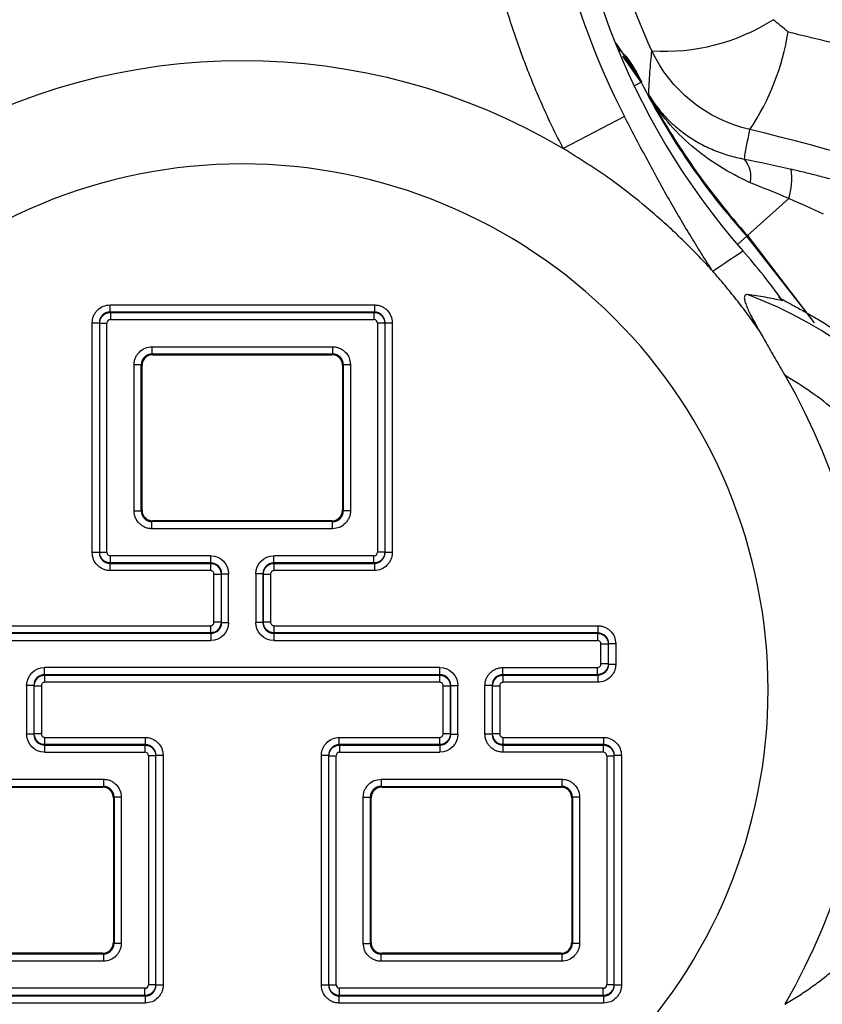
# Model space of a CAD drawing. Header units: millimetres. Extents: x 0 to 864, y 0 to 559.
# Tile 7 of 55: x 149 to 160, y 146 to 160. Entities that reach past the tile are written whole.
import ezdxf

# ---------------------------------------------------------------- set-up
doc = ezdxf.new("R2010")
doc.units = ezdxf.units.MM
doc.layers.add('DIMENSIONS', color=140, linetype='Continuous', lineweight=25)
doc.styles.add('SLDTEXTSTYLE0', font='TXT', dxfattribs={"width": 0.75})
doc.dimstyles.new('SLDDIMSTYLE0', dxfattribs={"dimtxt": 6, "dimasz": 6, "dimexe": 0, "dimexo": 0.0625, "dimgap": 1.5, "dimtad": 0, "dimtih": 1, "dimtoh": 1, "dimdec": 1, "dimrnd": 1e-09, "dimzin": 4, "dimdsep": 46, "dimtxsty": 'SLDTEXTSTYLE0', "dimsah": 1, "dimcen": 0.09, "dimadec": 0, "dimazin": 1, "dimtfac": 1, "dimtdec": 1, "dimtofl": 0, "dimtmove": 0, "dimatfit": 3, "dimfxl": 0, "dimfrac": 2, "dimtolj": 1, "dimtzin": 12, "dimarcsym": 0})

# ---------------------------------------------------------------- blocks, each defined once
blk = doc.blocks.new('_D_3')
at = {"layer": 'DIMENSIONS'}
for p, q in [((100.64, 172.453), (100.64, 111.398)), ((202.64, 172.453), (202.64, 111.398)), ((143.882, 115.456), (142.053, 115.456)), ((142.053, 115.456), (142.053, 105.931)), ((159.398, 115.456), (161.226, 115.456)), ((161.226, 115.456), (161.226, 105.931)), ((100.64, 114.573), (139.009, 114.573)), ((202.64, 114.573), (164.271, 114.573)), ((142.053, 105.931), (143.882, 105.931)), ((161.226, 105.931), (159.398, 105.931))]:
    blk.add_line(p, q, dxfattribs=at)
for points in [[(100.64, 114.573), (106.64, 113.65), (106.64, 115.496)], [(202.64, 114.573), (196.64, 115.496), (196.64, 113.65)]]:
    blk.add_solid(points, dxfattribs=at)
at = {"layer": 'DIMENSIONS', "char_height": 6, "attachment_point": 1, "style": 'SLDTEXTSTYLE0'}
for s, insert in [('102.0', (141.665, 124.409)), ('4.02', (143.882, 113.666))]:
    blk.add_mtext(s, dxfattribs=dict(at, insert=insert))

msp = doc.modelspace()

# ---------------------------------------------------------------- linework, layer by layer
for p, q in [((156.857, 159.255), (157.214, 158.715)), ((157.209, 158.708), (156.953, 159.072)), ((157.111, 158.658), (157.209, 158.708)), ((157.209, 158.708), (157.214, 158.715)), ((156.979, 158.228), (156.121, 157.784)), ((158.696, 156.568), (159.27, 157.084)), ((158.685, 156.558), (158.555, 156.441)), ((158.685, 156.558), (158.696, 156.568)), ((159.491, 155.527), (158.685, 156.558)), ((158.696, 156.568), (159.627, 155.346)), ((149.795, 155.498), (149.795, 155.598)), ((149.795, 155.598), (153.485, 155.598)), ((153.485, 155.598), (153.485, 155.498)), ((149.795, 155.498), (149.8, 155.492)), ((153.485, 155.498), (149.795, 155.498)), ((149.8, 155.492), (153.479, 155.492)), ((149.8, 155.492), (149.8, 155.392)), ((149.8, 155.392), (153.479, 155.392)), ((153.485, 155.498), (153.479, 155.492)), ((153.479, 155.492), (153.479, 155.392)), ((149.545, 155.348), (149.645, 155.348)), ((149.545, 152.138), (149.545, 155.348)), ((149.645, 155.348), (149.651, 155.342)), ((149.645, 155.348), (149.645, 152.138)), ((149.651, 152.144), (149.651, 155.342)), ((149.651, 155.342), (149.75, 155.342)), ((149.75, 152.144), (149.75, 155.342)), ((153.529, 155.342), (153.529, 152.144)), ((153.629, 155.342), (153.529, 155.342)), ((153.635, 155.348), (153.629, 155.342)), ((153.629, 155.342), (153.629, 152.144)), ((153.635, 152.138), (153.635, 155.348)), ((153.635, 155.348), (153.735, 155.348)), ((153.735, 155.348), (153.735, 152.138)), ((150.379, 155.014), (150.379, 154.914)), ((150.379, 155.014), (152.901, 155.014)), ((152.901, 155.014), (152.901, 154.914)), ((150.379, 154.914), (152.901, 154.914)), ((150.379, 154.914), (150.39, 154.903)), ((150.39, 154.903), (152.89, 154.903)), ((152.89, 154.903), (152.901, 154.914)), ((150.129, 152.722), (150.129, 154.764)), ((150.129, 154.764), (150.229, 154.764)), ((150.229, 152.722), (150.229, 154.764)), ((150.24, 154.753), (150.229, 154.764)), ((150.24, 152.733), (150.24, 154.753)), ((153.051, 154.764), (153.04, 154.753)), ((153.04, 154.753), (153.04, 152.733)), ((153.051, 154.764), (153.051, 152.722)), ((153.051, 154.764), (153.15, 154.764)), ((153.15, 154.764), (153.15, 152.722)), ((150.129, 152.722), (150.229, 152.722)), ((150.229, 152.722), (150.24, 152.733)), ((153.04, 152.733), (153.051, 152.722)), ((153.15, 152.722), (153.051, 152.722)), ((150.39, 152.583), (150.379, 152.572)), ((150.379, 152.472), (150.379, 152.572)), ((152.901, 152.572), (150.379, 152.572)), ((152.89, 152.583), (150.39, 152.583)), ((152.901, 152.572), (152.89, 152.583)), ((152.901, 152.472), (152.901, 152.572)), ((152.901, 152.472), (150.379, 152.472)), ((149.645, 152.138), (149.545, 152.138)), ((149.645, 152.138), (149.651, 152.144)), ((149.651, 152.144), (149.75, 152.144)), ((151.201, 152.094), (149.8, 152.094)), ((149.8, 151.994), (149.8, 152.094)), ((151.201, 151.994), (151.201, 152.094)), ((153.479, 152.094), (152.079, 152.094)), ((152.079, 151.994), (152.079, 152.094)), ((153.479, 151.994), (153.479, 152.094)), ((153.629, 152.144), (153.529, 152.144)), ((153.635, 152.138), (153.629, 152.144)), ((153.735, 152.138), (153.635, 152.138)), ((149.795, 151.988), (149.8, 151.994)), ((149.795, 151.988), (151.195, 151.988)), ((149.795, 151.888), (149.795, 151.988)), ((151.201, 151.994), (149.8, 151.994)), ((151.195, 151.988), (151.201, 151.994)), ((151.195, 151.988), (151.195, 151.888)), ((153.479, 151.994), (152.079, 151.994)), ((152.079, 151.994), (152.085, 151.988)), ((152.085, 151.988), (153.485, 151.988)), ((152.085, 151.888), (152.085, 151.988)), ((153.485, 151.988), (153.479, 151.994)), ((153.485, 151.988), (153.485, 151.888)), ((151.195, 151.888), (149.795, 151.888)), ((151.245, 151.838), (151.345, 151.838)), ((151.245, 151.168), (151.245, 151.838)), ((151.351, 151.844), (151.345, 151.838)), ((151.345, 151.838), (151.345, 151.168)), ((151.351, 151.162), (151.351, 151.844)), ((151.351, 151.844), (151.45, 151.844)), ((151.45, 151.162), (151.45, 151.844)), ((151.829, 151.844), (151.829, 151.162)), ((151.929, 151.844), (151.829, 151.844)), ((151.929, 151.844), (151.929, 151.162)), ((151.935, 151.838), (151.929, 151.844)), ((151.935, 151.168), (151.935, 151.838)), ((151.935, 151.838), (152.035, 151.838)), ((152.035, 151.838), (152.035, 151.168)), ((153.485, 151.888), (152.085, 151.888)), ((146.035, 151.118), (151.195, 151.118)), ((151.195, 151.118), (151.195, 151.018)), ((151.345, 151.168), (151.245, 151.168)), ((151.345, 151.168), (151.351, 151.162)), ((151.351, 151.162), (151.45, 151.162)), ((151.929, 151.162), (151.829, 151.162)), ((151.929, 151.162), (151.935, 151.168)), ((152.035, 151.168), (151.935, 151.168)), ((152.085, 151.018), (152.085, 151.118)), ((152.085, 151.118), (156.605, 151.118)), ((156.605, 151.118), (156.605, 151.018)), ((151.195, 151.018), (146.035, 151.018)), ((146.04, 151.012), (151.201, 151.012)), ((151.201, 151.012), (151.195, 151.018)), ((151.201, 151.012), (151.201, 150.912)), ((152.085, 151.018), (152.079, 151.012)), ((152.079, 151.012), (152.079, 150.912)), ((152.079, 151.012), (156.599, 151.012)), ((156.605, 151.018), (152.085, 151.018)), ((156.605, 151.018), (156.599, 151.012)), ((156.599, 151.012), (156.599, 150.912)), ((146.04, 150.912), (151.201, 150.912)), ((152.079, 150.912), (156.599, 150.912)), ((156.649, 150.584), (156.649, 150.862)), ((156.749, 150.862), (156.649, 150.862)), ((156.755, 150.868), (156.749, 150.862)), ((156.749, 150.862), (156.749, 150.584)), ((156.755, 150.578), (156.755, 150.868)), ((156.755, 150.868), (156.855, 150.868)), ((156.855, 150.868), (156.855, 150.578)), ((156.749, 150.584), (156.649, 150.584)), ((156.755, 150.578), (156.749, 150.584)), ((156.855, 150.578), (156.755, 150.578)), ((154.401, 150.534), (148.879, 150.534)), ((148.879, 150.434), (148.879, 150.534)), ((154.401, 150.434), (148.879, 150.434)), ((148.879, 150.434), (148.885, 150.428)), ((148.885, 150.428), (154.395, 150.428)), ((148.885, 150.328), (148.885, 150.428)), ((154.395, 150.428), (154.401, 150.434)), ((154.395, 150.428), (154.395, 150.328)), ((154.401, 150.434), (154.401, 150.534)), ((155.279, 150.534), (156.599, 150.534)), ((155.279, 150.434), (155.279, 150.534)), ((156.599, 150.434), (155.279, 150.434)), ((155.279, 150.434), (155.285, 150.428)), ((155.285, 150.428), (156.605, 150.428)), ((155.285, 150.328), (155.285, 150.428)), ((156.599, 150.434), (156.599, 150.534)), ((156.605, 150.428), (156.599, 150.434)), ((156.605, 150.428), (156.605, 150.328)), ((154.395, 150.328), (148.885, 150.328)), ((156.605, 150.328), (155.285, 150.328)), ((148.629, 150.284), (148.629, 149.602)), ((148.729, 150.284), (148.629, 150.284)), ((148.729, 150.284), (148.729, 149.602)), ((148.735, 150.278), (148.729, 150.284)), ((148.735, 149.608), (148.735, 150.278)), ((148.735, 150.278), (148.835, 150.278)), ((148.835, 150.278), (148.835, 149.608)), ((154.445, 149.608), (154.445, 150.278)), ((154.445, 150.278), (154.545, 150.278)), ((154.551, 150.284), (154.545, 150.278)), ((154.545, 150.278), (154.545, 149.608)), ((154.551, 149.602), (154.551, 150.284)), ((154.551, 150.284), (154.65, 150.284)), ((154.65, 149.602), (154.65, 150.284)), ((155.029, 149.602), (155.029, 150.284)), ((155.129, 150.284), (155.029, 150.284)), ((155.129, 150.284), (155.129, 149.602)), ((155.135, 150.278), (155.129, 150.284)), ((155.135, 149.608), (155.135, 150.278)), ((155.135, 150.278), (155.235, 150.278)), ((155.235, 150.278), (155.235, 149.608)), ((148.729, 149.602), (148.735, 149.608)), ((148.835, 149.608), (148.735, 149.608)), ((154.545, 149.608), (154.445, 149.608)), ((154.545, 149.608), (154.551, 149.602)), ((155.129, 149.602), (155.135, 149.608)), ((155.235, 149.608), (155.135, 149.608)), ((148.729, 149.602), (148.629, 149.602)), ((148.885, 149.458), (148.885, 149.558)), ((148.885, 149.558), (150.285, 149.558)), ((150.285, 149.558), (150.285, 149.458)), ((152.995, 149.458), (152.995, 149.558)), ((152.995, 149.558), (154.395, 149.558)), ((154.395, 149.558), (154.395, 149.458)), ((154.551, 149.602), (154.65, 149.602)), ((155.129, 149.602), (155.029, 149.602)), ((155.285, 149.458), (155.285, 149.558)), ((155.285, 149.558), (156.685, 149.558)), ((156.685, 149.558), (156.685, 149.458)), ((148.885, 149.458), (148.879, 149.452)), ((148.879, 149.452), (150.279, 149.452)), ((148.879, 149.452), (148.879, 149.352)), ((148.879, 149.352), (150.279, 149.352)), ((150.285, 149.458), (148.885, 149.458)), ((150.285, 149.458), (150.279, 149.452)), ((150.279, 149.452), (150.279, 149.352)), ((152.995, 149.458), (153, 149.452)), ((154.395, 149.458), (152.995, 149.458)), ((153, 149.452), (153, 149.352)), ((153, 149.452), (154.401, 149.452)), ((153, 149.352), (154.401, 149.352)), ((154.401, 149.452), (154.395, 149.458)), ((154.401, 149.452), (154.401, 149.352)), ((155.285, 149.458), (155.279, 149.452)), ((155.279, 149.452), (155.279, 149.352)), ((155.279, 149.452), (156.679, 149.452)), ((156.679, 149.352), (155.279, 149.352)), ((156.685, 149.458), (155.285, 149.458)), ((156.685, 149.458), (156.679, 149.452)), ((156.679, 149.452), (156.679, 149.352)), ((150.329, 149.302), (150.329, 146.104)), ((150.429, 149.302), (150.329, 149.302)), ((150.435, 149.308), (150.429, 149.302)), ((150.429, 149.302), (150.429, 146.104)), ((150.435, 146.098), (150.435, 149.308)), ((150.435, 149.308), (150.535, 149.308)), ((150.535, 149.308), (150.535, 146.098)), ((152.745, 146.098), (152.745, 149.308)), ((152.745, 149.308), (152.845, 149.308)), ((152.845, 149.308), (152.851, 149.302)), ((152.845, 149.308), (152.845, 146.098)), ((152.851, 146.104), (152.851, 149.302)), ((152.851, 149.302), (152.95, 149.302)), ((152.95, 146.104), (152.95, 149.302)), ((156.729, 149.302), (156.729, 146.104)), ((156.729, 149.302), (156.829, 149.302)), ((156.829, 149.302), (156.835, 149.308)), ((156.829, 149.302), (156.829, 146.104)), ((156.835, 146.098), (156.835, 149.308)), ((156.835, 149.308), (156.935, 149.308)), ((156.935, 149.308), (156.935, 146.098)), ((147.179, 148.974), (149.701, 148.974)), ((149.701, 148.974), (149.701, 148.874)), ((153.579, 148.974), (156.101, 148.974)), ((153.579, 148.974), (153.579, 148.874)), ((156.101, 148.974), (156.101, 148.874)), ((147.179, 148.874), (149.701, 148.874)), ((147.19, 148.863), (149.69, 148.863)), ((149.69, 148.863), (149.701, 148.874)), ((153.579, 148.874), (156.101, 148.874)), ((153.579, 148.874), (153.59, 148.863)), ((153.59, 148.863), (156.09, 148.863)), ((156.09, 148.863), (156.101, 148.874)), ((149.851, 148.724), (149.84, 148.713)), ((149.84, 148.713), (149.84, 146.693)), ((149.851, 148.724), (149.851, 146.682)), ((149.95, 148.724), (149.851, 148.724)), ((149.95, 148.724), (149.95, 146.682)), ((153.329, 146.682), (153.329, 148.724)), ((153.329, 148.724), (153.429, 148.724)), ((153.429, 146.682), (153.429, 148.724)), ((153.44, 148.713), (153.429, 148.724)), ((153.44, 146.693), (153.44, 148.713)), ((156.251, 148.724), (156.24, 148.713)), ((156.24, 148.713), (156.24, 146.693)), ((156.251, 148.724), (156.251, 146.682)), ((156.35, 148.724), (156.251, 148.724)), ((156.35, 148.724), (156.35, 146.682)), ((149.84, 146.693), (149.851, 146.682)), ((149.95, 146.682), (149.851, 146.682)), ((153.329, 146.682), (153.429, 146.682)), ((153.429, 146.682), (153.44, 146.693)), ((156.24, 146.693), (156.251, 146.682)), ((156.35, 146.682), (156.251, 146.682)), ((149.701, 146.532), (147.179, 146.532)), ((149.69, 146.543), (147.19, 146.543)), ((149.701, 146.532), (149.69, 146.543)), ((149.701, 146.532), (149.701, 146.432)), ((153.59, 146.543), (153.579, 146.532)), ((153.579, 146.432), (153.579, 146.532)), ((156.101, 146.532), (153.579, 146.532)), ((156.09, 146.543), (153.59, 146.543)), ((156.101, 146.532), (156.09, 146.543)), ((156.101, 146.532), (156.101, 146.432)), ((149.701, 146.432), (147.179, 146.432)), ((156.101, 146.432), (153.579, 146.432)), ((150.279, 146.054), (146.6, 146.054)), ((150.279, 145.954), (150.279, 146.054)), ((150.429, 146.104), (150.329, 146.104)), ((150.435, 146.098), (150.429, 146.104)), ((150.535, 146.098), (150.435, 146.098)), ((152.845, 146.098), (152.745, 146.098)), ((152.845, 146.098), (152.851, 146.104)), ((152.851, 146.104), (152.95, 146.104)), ((156.679, 146.054), (153, 146.054)), ((153, 145.954), (153, 146.054)), ((156.679, 145.954), (156.679, 146.054)), ((156.829, 146.104), (156.729, 146.104)), ((156.835, 146.098), (156.829, 146.104)), ((156.935, 146.098), (156.835, 146.098)), ((146.595, 145.948), (150.285, 145.948)), ((150.279, 145.954), (146.6, 145.954)), ((150.285, 145.948), (150.279, 145.954)), ((150.285, 145.948), (150.285, 145.848)), ((152.995, 145.948), (153, 145.954)), ((152.995, 145.948), (156.685, 145.948)), ((152.995, 145.848), (152.995, 145.948)), ((156.679, 145.954), (153, 145.954)), ((156.685, 145.948), (156.679, 145.954)), ((156.685, 145.948), (156.685, 145.848)), ((150.285, 145.848), (146.595, 145.848)), ((156.685, 145.848), (152.995, 145.848))]:
    msp.add_line(p, q)
for centre, radius, start, end in [((166.24, 163.023), 10.429, 180, 207.3738), ((166.24, 163.023), 10.119, 180, 221.2414), ((157.545, 161.944), 2.803, 266.1827, 302.5374), ((155.908, 159.937), 3.395, 326.1571, 351.0817), ((166.14, 163.261), 10.025, 207.014, 221.9619), ((166.14, 163.261), 10.011, 208.1695, 221.9619), ((158.365, 157.387), 0.378, 347.1607, 40.7881), ((158.364, 157.37), 0.95, 342.4938, 7.3693), ((151.64, 150.223), 9.298, 35.759, 41.2414), ((156.64, 150.223), 5.889, 290.4347, 69.5653)]:
    msp.add_arc(centre, radius, start, end)
for points in [[(157.359, 159.147), (156.764, 160.445), (156.466, 161.837), (156.476, 163.261)], [(147.159, 157.784), (149.921, 159.421), (153.358, 159.421), (156.121, 157.784)], [(158.727, 158.046), (158.119, 158.185), (157.615, 158.602), (157.359, 159.147)], [(165.2, 155.705), (163.152, 156.718), (160.997, 157.504), (158.727, 158.046)], [(158.651, 157.634), (158.864, 157.593), (159.084, 157.545), (159.307, 157.492)], [(159.27, 157.084), (159.084, 157.163), (158.905, 157.237), (158.733, 157.303)], [(159.757, 156.865), (159.596, 156.94), (159.434, 157.013), (159.27, 157.084)], [(158.209, 156.069), (158.349, 156.165), (158.49, 156.259), (158.631, 156.352)], [(149.795, 155.498), (149.713, 155.498), (149.645, 155.43), (149.645, 155.348)], [(149.8, 155.392), (149.773, 155.392), (149.75, 155.37), (149.75, 155.342)], [(153.529, 155.342), (153.529, 155.37), (153.507, 155.392), (153.479, 155.392)], [(153.635, 155.348), (153.635, 155.43), (153.567, 155.498), (153.485, 155.498)], [(150.379, 154.914), (150.297, 154.914), (150.229, 154.846), (150.229, 154.764)], [(153.051, 154.764), (153.051, 154.846), (152.983, 154.914), (152.901, 154.914)], [(159.216, 154.615), (160.791, 151.899), (160.791, 148.547), (159.216, 145.831)], [(150.229, 152.722), (150.229, 152.64), (150.297, 152.572), (150.379, 152.572)], [(152.901, 152.572), (152.983, 152.572), (153.051, 152.64), (153.051, 152.722)], [(149.645, 152.138), (149.645, 152.056), (149.713, 151.988), (149.795, 151.988)], [(149.75, 152.144), (149.75, 152.116), (149.773, 152.094), (149.8, 152.094)], [(151.201, 152.094), (151.337, 152.094), (151.45, 151.98), (151.45, 151.844)], [(151.829, 151.844), (151.829, 151.98), (151.943, 152.094), (152.079, 152.094)], [(153.479, 152.094), (153.507, 152.094), (153.529, 152.116), (153.529, 152.144)], [(153.485, 151.988), (153.567, 151.988), (153.635, 152.056), (153.635, 152.138)], [(151.195, 151.988), (151.277, 151.988), (151.345, 151.92), (151.345, 151.838)], [(151.351, 151.844), (151.351, 151.926), (151.283, 151.994), (151.201, 151.994)], [(152.079, 151.994), (151.997, 151.994), (151.929, 151.926), (151.929, 151.844)], [(151.935, 151.838), (151.935, 151.92), (152.003, 151.988), (152.085, 151.988)], [(151.345, 151.168), (151.345, 151.086), (151.277, 151.018), (151.195, 151.018)], [(151.45, 151.162), (151.45, 151.026), (151.337, 150.912), (151.201, 150.912)], [(151.201, 151.012), (151.283, 151.012), (151.351, 151.08), (151.351, 151.162)], [(152.079, 150.912), (151.943, 150.912), (151.829, 151.026), (151.829, 151.162)], [(151.929, 151.162), (151.929, 151.08), (151.997, 151.012), (152.079, 151.012)], [(152.085, 151.018), (152.003, 151.018), (151.935, 151.086), (151.935, 151.168)], [(156.755, 150.868), (156.755, 150.95), (156.687, 151.018), (156.605, 151.018)], [(156.605, 150.428), (156.687, 150.428), (156.755, 150.496), (156.755, 150.578)], [(148.629, 150.284), (148.629, 150.42), (148.743, 150.534), (148.879, 150.534)], [(148.879, 150.434), (148.797, 150.434), (148.729, 150.366), (148.729, 150.284)], [(148.735, 150.278), (148.735, 150.36), (148.803, 150.428), (148.885, 150.428)], [(154.395, 150.428), (154.477, 150.428), (154.545, 150.36), (154.545, 150.278)], [(154.401, 150.534), (154.537, 150.534), (154.65, 150.42), (154.65, 150.284)], [(154.551, 150.284), (154.551, 150.366), (154.483, 150.434), (154.401, 150.434)], [(155.279, 150.434), (155.197, 150.434), (155.129, 150.366), (155.129, 150.284)], [(155.135, 150.278), (155.135, 150.36), (155.203, 150.428), (155.285, 150.428)], [(148.885, 149.458), (148.803, 149.458), (148.735, 149.526), (148.735, 149.608)], [(154.545, 149.608), (154.545, 149.526), (154.477, 149.458), (154.395, 149.458)], [(155.285, 149.458), (155.203, 149.458), (155.135, 149.526), (155.135, 149.608)], [(148.879, 149.352), (148.743, 149.352), (148.629, 149.466), (148.629, 149.602)], [(148.729, 149.602), (148.729, 149.52), (148.797, 149.452), (148.879, 149.452)], [(154.65, 149.602), (154.65, 149.466), (154.537, 149.352), (154.401, 149.352)], [(154.401, 149.452), (154.483, 149.452), (154.551, 149.52), (154.551, 149.602)], [(155.129, 149.602), (155.129, 149.52), (155.197, 149.452), (155.279, 149.452)], [(150.329, 149.302), (150.329, 149.33), (150.307, 149.352), (150.279, 149.352)], [(150.435, 149.308), (150.435, 149.39), (150.367, 149.458), (150.285, 149.458)], [(152.995, 149.458), (152.913, 149.458), (152.845, 149.39), (152.845, 149.308)], [(153, 149.352), (152.973, 149.352), (152.95, 149.33), (152.95, 149.302)], [(156.835, 149.308), (156.835, 149.39), (156.767, 149.458), (156.685, 149.458)], [(149.851, 148.724), (149.851, 148.806), (149.783, 148.874), (149.701, 148.874)], [(153.579, 148.874), (153.497, 148.874), (153.429, 148.806), (153.429, 148.724)], [(156.251, 148.724), (156.251, 148.806), (156.183, 148.874), (156.101, 148.874)], [(149.701, 146.532), (149.783, 146.532), (149.851, 146.6), (149.851, 146.682)], [(153.429, 146.682), (153.429, 146.6), (153.497, 146.532), (153.579, 146.532)], [(156.101, 146.532), (156.183, 146.532), (156.251, 146.6), (156.251, 146.682)], [(150.279, 146.054), (150.307, 146.054), (150.329, 146.076), (150.329, 146.104)], [(150.285, 145.948), (150.367, 145.948), (150.435, 146.016), (150.435, 146.098)], [(152.845, 146.098), (152.845, 146.016), (152.913, 145.948), (152.995, 145.948)], [(152.95, 146.104), (152.95, 146.076), (152.973, 146.054), (153, 146.054)], [(156.679, 146.054), (156.707, 146.054), (156.729, 146.076), (156.729, 146.104)], [(156.685, 145.948), (156.767, 145.948), (156.835, 146.016), (156.835, 146.098)]]:
    msp.add_open_spline(points, degree=3)
for points, knots in [([(156.121, 157.784), (156.069, 157.885), (155.967, 158.088), (155.824, 158.397), (155.691, 158.71), (155.567, 159.026), (155.452, 159.346), (155.348, 159.669), (155.252, 159.996), (155.138, 160.436), (155.02, 160.991), (154.919, 161.664), (154.856, 162.342), (154.849, 162.796), (154.845, 163.023)], [0, 0, 0, 0, 0.062688, 0.125212, 0.187627, 0.249989, 0.312354, 0.374778, 0.437317, 0.500027, 0.625226, 0.749989, 0.874764, 1, 1, 1, 1]), ([(159.262, 159.411), (159.227, 159.439), (159.157, 159.496), (159.088, 159.553), (159.053, 159.581)], [0, 0, 0, 0, 0.5000554, 1, 1, 1, 1]), ([(159.262, 159.411), (159.433, 159.37), (159.777, 159.288), (160.288, 159.155), (160.798, 159.014), (161.305, 158.865), (161.809, 158.709), (162.31, 158.545), (162.809, 158.372), (163.305, 158.192), (163.798, 158.003), (164.289, 157.807), (164.777, 157.603), (165.262, 157.391), (165.744, 157.171), (166.062, 157.019), (166.222, 156.942)], [0, 0, 0, 0, 0.07088, 0.141777, 0.212707, 0.283688, 0.354736, 0.425868, 0.497102, 0.568454, 0.639941, 0.711581, 0.78339, 0.855385, 0.927582, 1, 1, 1, 1]), ([(156.893, 159.169), (156.895, 159.168), (157.038, 159.051), (157.127, 158.882), (157.214, 158.715)], [0, 0, 0, 0, 0.010357, 1, 1, 1, 1]), ([(157.315, 158.535), (157.32, 158.639), (157.331, 158.843), (157.35, 159.047), (157.359, 159.147)], [0, 0, 0, 0, 0.509154, 1, 1, 1, 1]), ([(157.315, 158.535), (157.337, 158.5), (157.382, 158.428), (157.46, 158.325), (157.545, 158.226), (157.639, 158.132), (157.741, 158.044), (157.868, 157.95), (158.025, 157.852), (158.221, 157.758), (158.429, 157.682), (158.577, 157.65), (158.651, 157.634)], [0, 0, 0, 0, 0.081662, 0.164202, 0.247515, 0.331483, 0.415983, 0.500883, 0.628808, 0.754825, 0.878674, 1, 1, 1, 1]), ([(158.733, 157.303), (158.436, 157.441), (158.156, 157.612), (157.673, 158.025), (157.469, 158.266), (157.315, 158.535)], [0, 0, 0, 0, 0.5, 0.5, 1, 1, 1, 1]), ([(158.209, 156.069), (158.182, 156.112), (158.127, 156.195), (158.021, 156.364), (157.89, 156.577), (157.733, 156.839), (157.58, 157.105), (157.428, 157.378), (157.278, 157.656), (157.128, 157.94), (157.028, 158.132), (156.979, 158.228)], [0, 0, 0, 0, 0.064385, 0.128085, 0.254051, 0.379101, 0.503543, 0.627796, 0.751914, 0.875862, 1, 1, 1, 1]), ([(158.651, 157.634), (158.663, 157.702), (158.686, 157.84), (158.714, 157.977), (158.727, 158.046)], [0, 0, 0, 0, 0.498001, 1, 1, 1, 1]), ([(158.209, 156.069), (158.153, 156.13), (158.039, 156.255), (157.857, 156.441), (157.661, 156.629), (157.452, 156.819), (157.163, 157.064), (156.729, 157.402), (156.346, 157.642), (156.121, 157.784)], [0, 0, 0, 0, 0.09156, 0.187357, 0.287394, 0.391671, 0.500191, 0.706413, 1, 1, 1, 1]), ([(151.64, 157.566), (153.587, 157.566), (155.455, 156.792), (158.209, 154.038), (158.983, 152.17), (158.983, 148.276), (158.209, 146.408), (155.455, 143.654), (153.587, 142.88), (149.692, 142.88), (147.825, 143.654), (145.071, 146.408), (144.297, 148.276), (144.297, 152.17), (145.071, 154.038), (147.825, 156.792), (149.692, 157.566), (151.64, 157.566)], [0, 0, 0, 0, 0.125, 0.125, 0.25, 0.25, 0.375, 0.375, 0.5, 0.5, 0.625, 0.625, 0.75, 0.75, 0.875, 0.875, 1, 1, 1, 1]), ([(159.886, 157.346), (159.822, 157.363), (159.693, 157.397), (159.5, 157.446), (159.371, 157.477), (159.307, 157.492)], [0, 0, 0, 0, 0.332809, 0.665937, 1, 1, 1, 1]), ([(158.845, 155.261), (158.795, 155.331), (158.696, 155.471), (158.539, 155.675), (158.378, 155.875), (158.265, 156.005), (158.209, 156.069)], [0, 0, 0, 0, 0.2498, 0.499728, 0.749792, 1, 1, 1, 1]), ([(158.696, 155.741), (158.69, 155.742), (158.677, 155.742), (158.664, 155.736), (158.655, 155.725), (158.649, 155.703), (158.653, 155.662), (158.681, 155.577), (158.743, 155.444), (158.809, 155.325), (158.845, 155.261)], [0, 0, 0, 0, 0.064585, 0.1271782, 0.1888234, 0.2506022, 0.3718904, 0.5004439, 0.7315684, 1, 1, 1, 1]), ([(159.185, 155.656), (159.104, 155.673), (158.939, 155.708), (158.778, 155.73), (158.696, 155.741)], [0, 0, 0, 0, 0.490793, 1, 1, 1, 1]), ([(159.127, 155.71), (159.13, 155.708), (159.136, 155.703), (159.152, 155.693), (159.174, 155.68), (159.201, 155.665), (159.244, 155.641), (159.306, 155.607), (159.411, 155.549), (159.552, 155.471), (159.664, 155.405), (159.722, 155.371)], [0, 0, 0, 0, 0.0435819, 0.0893604, 0.1386457, 0.1924901, 0.2517005, 0.369805, 0.5018428, 0.7414563, 1, 1, 1, 1]), ([(149.545, 155.348), (149.546, 155.365), (149.548, 155.397), (149.562, 155.443), (149.586, 155.487), (149.628, 155.537), (149.696, 155.588), (149.762, 155.595), (149.795, 155.598)], [0, 0, 0, 0, 0.125571, 0.247568, 0.371064, 0.500958, 0.750633, 1, 1, 1, 1]), ([(153.485, 155.598), (153.501, 155.597), (153.534, 155.595), (153.58, 155.581), (153.624, 155.557), (153.674, 155.515), (153.725, 155.447), (153.731, 155.381), (153.735, 155.348)], [0, 0, 0, 0, 0.125571, 0.247568, 0.371064, 0.500958, 0.750633, 1, 1, 1, 1]), ([(149.651, 155.342), (149.652, 155.355), (149.654, 155.382), (149.669, 155.418), (149.693, 155.45), (149.725, 155.473), (149.761, 155.489), (149.787, 155.491), (149.8, 155.492)], [0, 0, 0, 0, 0.1666761, 0.3333409, 0.5, 0.6666591, 0.8333239, 1, 1, 1, 1]), ([(153.479, 155.492), (153.492, 155.491), (153.519, 155.489), (153.555, 155.473), (153.586, 155.45), (153.61, 155.418), (153.626, 155.382), (153.628, 155.355), (153.629, 155.342)], [0, 0, 0, 0, 0.166676, 0.333341, 0.5, 0.666659, 0.833324, 1, 1, 1, 1]), ([(158.845, 155.261), (158.863, 155.23), (158.899, 155.166), (158.957, 155.065), (159.017, 154.959), (159.081, 154.848), (159.148, 154.733), (159.193, 154.655), (159.216, 154.615)], [0, 0, 0, 0, 0.1511702, 0.3085704, 0.4722031, 0.6420313, 0.8179908, 1, 1, 1, 1]), ([(159.722, 155.371), (159.786, 155.332), (159.911, 155.255), (160.095, 155.13), (160.273, 155), (160.446, 154.863), (160.614, 154.72), (160.777, 154.57), (161.066, 154.285), (161.45, 153.837), (161.874, 153.189), (162.213, 152.491), (162.539, 151.512), (162.707, 150.223), (162.539, 148.934), (162.214, 147.957), (161.876, 147.26), (161.452, 146.611), (161.031, 146.12), (160.659, 145.762), (160.363, 145.512), (160.052, 145.281), (159.832, 145.144), (159.722, 145.075)], [0, 0, 0, 0, 0.017949, 0.035838, 0.053693, 0.071537, 0.089395, 0.107292, 0.125252, 0.187715, 0.250223, 0.312766, 0.375353, 0.500142, 0.624629, 0.687053, 0.74952, 0.812055, 0.874634, 0.906033, 0.937306, 0.968584, 1, 1, 1, 1]), ([(150.129, 154.764), (150.13, 154.78), (150.132, 154.813), (150.146, 154.859), (150.17, 154.902), (150.212, 154.953), (150.28, 155.004), (150.346, 155.01), (150.379, 155.014)], [0, 0, 0, 0, 0.1255711, 0.2475681, 0.3710644, 0.500958, 0.7506332, 1, 1, 1, 1]), ([(152.901, 155.014), (152.917, 155.013), (152.95, 155.011), (152.996, 154.997), (153.039, 154.973), (153.09, 154.931), (153.14, 154.862), (153.147, 154.797), (153.15, 154.764)], [0, 0, 0, 0, 0.125571, 0.247568, 0.371064, 0.500958, 0.750633, 1, 1, 1, 1]), ([(150.39, 154.903), (150.376, 154.902), (150.35, 154.9), (150.314, 154.885), (150.278, 154.856), (150.246, 154.812), (150.242, 154.773), (150.24, 154.753)], [0, 0, 0, 0, 0.168365, 0.331419, 0.501216, 0.749672, 1, 1, 1, 1]), ([(153.04, 154.753), (153.039, 154.766), (153.037, 154.792), (153.021, 154.829), (152.993, 154.865), (152.949, 154.897), (152.91, 154.901), (152.89, 154.903)], [0, 0, 0, 0, 0.168365, 0.331419, 0.501216, 0.749672, 1, 1, 1, 1]), ([(159.216, 145.831), (159.278, 145.868), (159.402, 145.943), (159.582, 146.065), (159.756, 146.194), (159.924, 146.33), (160.087, 146.473), (160.353, 146.729), (160.698, 147.122), (161.071, 147.685), (161.368, 148.291), (161.647, 149.13), (161.788, 150.223), (161.647, 151.316), (161.368, 152.155), (161.071, 152.761), (160.698, 153.324), (160.306, 153.772), (159.928, 154.119), (159.585, 154.387), (159.339, 154.539), (159.216, 154.615)], [0, 0, 0, 0, 0.020551, 0.041031, 0.061475, 0.081922, 0.10241, 0.122974, 0.186548, 0.25017, 0.313744, 0.377367, 0.500014, 0.622661, 0.686235, 0.749857, 0.813431, 0.877053, 0.918075, 0.958957, 1, 1, 1, 1]), ([(150.379, 152.472), (150.363, 152.473), (150.33, 152.475), (150.284, 152.489), (150.241, 152.513), (150.19, 152.555), (150.139, 152.624), (150.133, 152.689), (150.129, 152.722)], [0, 0, 0, 0, 0.125571, 0.247568, 0.371064, 0.500958, 0.750633, 1, 1, 1, 1]), ([(150.24, 152.733), (150.241, 152.72), (150.242, 152.694), (150.258, 152.657), (150.286, 152.621), (150.33, 152.589), (150.37, 152.585), (150.39, 152.583)], [0, 0, 0, 0, 0.168365, 0.331419, 0.501216, 0.749672, 1, 1, 1, 1]), ([(152.89, 152.583), (152.903, 152.584), (152.929, 152.586), (152.966, 152.601), (153.002, 152.629), (153.034, 152.674), (153.038, 152.713), (153.04, 152.733)], [0, 0, 0, 0, 0.168308, 0.331217, 0.500763, 0.74949, 1, 1, 1, 1]), ([(153.15, 152.722), (153.15, 152.706), (153.148, 152.673), (153.133, 152.627), (153.11, 152.584), (153.068, 152.533), (152.999, 152.482), (152.934, 152.476), (152.901, 152.472)], [0, 0, 0, 0, 0.125571, 0.247568, 0.371064, 0.500958, 0.750633, 1, 1, 1, 1]), ([(149.795, 151.888), (149.778, 151.889), (149.746, 151.891), (149.699, 151.905), (149.656, 151.929), (149.606, 151.971), (149.555, 152.039), (149.548, 152.105), (149.545, 152.138)], [0, 0, 0, 0, 0.125571, 0.247568, 0.371064, 0.500958, 0.750633, 1, 1, 1, 1]), ([(149.8, 151.994), (149.787, 151.995), (149.761, 151.997), (149.725, 152.013), (149.693, 152.036), (149.669, 152.068), (149.654, 152.104), (149.652, 152.13), (149.651, 152.144)], [0, 0, 0, 0, 0.1666761, 0.3333409, 0.5, 0.6666591, 0.8333239, 1, 1, 1, 1]), ([(153.629, 152.144), (153.628, 152.13), (153.626, 152.104), (153.61, 152.068), (153.586, 152.036), (153.555, 152.013), (153.519, 151.997), (153.492, 151.995), (153.479, 151.994)], [0, 0, 0, 0, 0.166676, 0.333341, 0.5, 0.666659, 0.833324, 1, 1, 1, 1]), ([(153.735, 152.138), (153.734, 152.121), (153.732, 152.089), (153.718, 152.043), (153.694, 151.999), (153.652, 151.949), (153.584, 151.898), (153.518, 151.891), (153.485, 151.888)], [0, 0, 0, 0, 0.125571, 0.247568, 0.371064, 0.500958, 0.750633, 1, 1, 1, 1]), ([(151.245, 151.838), (151.244, 151.845), (151.243, 151.858), (151.231, 151.874), (151.215, 151.886), (151.202, 151.887), (151.195, 151.888)], [0, 0, 0, 0, 0.2487565, 0.4965047, 0.7431686, 1, 1, 1, 1]), ([(152.085, 151.888), (152.078, 151.887), (152.065, 151.886), (152.049, 151.874), (152.037, 151.858), (152.036, 151.845), (152.035, 151.838)], [0, 0, 0, 0, 0.248757, 0.496505, 0.743169, 1, 1, 1, 1]), ([(151.195, 151.118), (151.202, 151.119), (151.215, 151.12), (151.231, 151.132), (151.243, 151.148), (151.244, 151.161), (151.245, 151.168)], [0, 0, 0, 0, 0.248756, 0.496505, 0.743169, 1, 1, 1, 1]), ([(152.035, 151.168), (152.036, 151.161), (152.037, 151.148), (152.049, 151.132), (152.065, 151.12), (152.078, 151.119), (152.085, 151.118)], [0, 0, 0, 0, 0.248757, 0.496505, 0.743169, 1, 1, 1, 1]), ([(156.605, 151.118), (156.621, 151.117), (156.654, 151.115), (156.7, 151.101), (156.744, 151.077), (156.794, 151.035), (156.845, 150.967), (156.851, 150.901), (156.855, 150.868)], [0, 0, 0, 0, 0.125571, 0.247568, 0.371064, 0.500958, 0.750633, 1, 1, 1, 1]), ([(156.599, 151.012), (156.612, 151.011), (156.639, 151.009), (156.675, 150.993), (156.706, 150.97), (156.73, 150.938), (156.746, 150.902), (156.748, 150.875), (156.749, 150.862)], [0, 0, 0, 0, 0.166676, 0.333341, 0.5, 0.666659, 0.833324, 1, 1, 1, 1]), ([(156.649, 150.862), (156.649, 150.869), (156.647, 150.882), (156.635, 150.898), (156.619, 150.91), (156.606, 150.912), (156.599, 150.912)], [0, 0, 0, 0, 0.248474, 0.4996682, 0.7471622, 1, 1, 1, 1]), ([(156.599, 150.534), (156.606, 150.534), (156.619, 150.536), (156.635, 150.548), (156.647, 150.564), (156.649, 150.577), (156.649, 150.584)], [0, 0, 0, 0, 0.248474, 0.499668, 0.747162, 1, 1, 1, 1]), ([(156.749, 150.584), (156.748, 150.57), (156.746, 150.544), (156.73, 150.508), (156.706, 150.476), (156.675, 150.453), (156.639, 150.437), (156.612, 150.435), (156.599, 150.434)], [0, 0, 0, 0, 0.166676, 0.333341, 0.5, 0.666659, 0.833324, 1, 1, 1, 1]), ([(156.855, 150.578), (156.854, 150.561), (156.852, 150.529), (156.838, 150.483), (156.814, 150.439), (156.772, 150.389), (156.704, 150.338), (156.638, 150.331), (156.605, 150.328)], [0, 0, 0, 0, 0.125571, 0.247568, 0.371064, 0.500958, 0.750633, 1, 1, 1, 1]), ([(155.029, 150.284), (155.03, 150.3), (155.032, 150.333), (155.046, 150.379), (155.07, 150.422), (155.101, 150.46), (155.139, 150.492), (155.182, 150.515), (155.229, 150.531), (155.262, 150.533), (155.279, 150.534)], [0, 0, 0, 0, 0.125928, 0.247908, 0.371041, 0.500292, 0.62252, 0.74691, 0.872962, 1, 1, 1, 1]), ([(148.885, 150.328), (148.878, 150.327), (148.865, 150.326), (148.849, 150.314), (148.837, 150.298), (148.836, 150.285), (148.835, 150.278)], [0, 0, 0, 0, 0.248757, 0.496505, 0.743169, 1, 1, 1, 1]), ([(154.445, 150.278), (154.444, 150.285), (154.443, 150.298), (154.431, 150.314), (154.415, 150.326), (154.402, 150.327), (154.395, 150.328)], [0, 0, 0, 0, 0.248757, 0.496505, 0.743169, 1, 1, 1, 1]), ([(155.285, 150.328), (155.278, 150.327), (155.265, 150.326), (155.249, 150.314), (155.237, 150.298), (155.236, 150.285), (155.235, 150.278)], [0, 0, 0, 0, 0.248757, 0.496505, 0.743169, 1, 1, 1, 1]), ([(148.835, 149.608), (148.836, 149.601), (148.837, 149.588), (148.849, 149.572), (148.865, 149.56), (148.878, 149.559), (148.885, 149.558)], [0, 0, 0, 0, 0.248757, 0.496505, 0.743169, 1, 1, 1, 1]), ([(154.395, 149.558), (154.402, 149.559), (154.415, 149.56), (154.431, 149.572), (154.443, 149.588), (154.444, 149.601), (154.445, 149.608)], [0, 0, 0, 0, 0.248757, 0.496505, 0.743169, 1, 1, 1, 1]), ([(155.235, 149.608), (155.236, 149.601), (155.237, 149.588), (155.249, 149.572), (155.265, 149.56), (155.278, 149.559), (155.285, 149.558)], [0, 0, 0, 0, 0.248757, 0.496505, 0.743169, 1, 1, 1, 1]), ([(150.285, 149.558), (150.301, 149.557), (150.334, 149.555), (150.38, 149.541), (150.424, 149.517), (150.474, 149.475), (150.525, 149.407), (150.531, 149.341), (150.535, 149.308)], [0, 0, 0, 0, 0.125571, 0.247568, 0.371064, 0.500958, 0.750633, 1, 1, 1, 1]), ([(152.745, 149.308), (152.746, 149.325), (152.748, 149.357), (152.762, 149.403), (152.786, 149.447), (152.828, 149.497), (152.896, 149.548), (152.962, 149.555), (152.995, 149.558)], [0, 0, 0, 0, 0.125571, 0.247568, 0.371064, 0.500958, 0.750633, 1, 1, 1, 1]), ([(155.279, 149.352), (155.262, 149.353), (155.23, 149.355), (155.183, 149.369), (155.14, 149.393), (155.103, 149.424), (155.071, 149.462), (155.048, 149.505), (155.032, 149.552), (155.03, 149.585), (155.029, 149.602)], [0, 0, 0, 0, 0.125928, 0.247908, 0.371041, 0.500292, 0.62252, 0.74691, 0.872962, 1, 1, 1, 1]), ([(156.685, 149.558), (156.701, 149.557), (156.734, 149.555), (156.78, 149.541), (156.824, 149.517), (156.874, 149.475), (156.925, 149.407), (156.931, 149.341), (156.935, 149.308)], [0, 0, 0, 0, 0.125571, 0.247568, 0.371064, 0.500958, 0.750633, 1, 1, 1, 1]), ([(150.279, 149.452), (150.292, 149.451), (150.319, 149.449), (150.355, 149.433), (150.386, 149.41), (150.41, 149.378), (150.426, 149.342), (150.428, 149.315), (150.429, 149.302)], [0, 0, 0, 0, 0.166676, 0.333341, 0.5, 0.666659, 0.833324, 1, 1, 1, 1]), ([(152.851, 149.302), (152.852, 149.315), (152.854, 149.342), (152.869, 149.378), (152.893, 149.41), (152.925, 149.433), (152.961, 149.449), (152.987, 149.451), (153, 149.452)], [0, 0, 0, 0, 0.1666761, 0.3333409, 0.5, 0.6666591, 0.8333239, 1, 1, 1, 1]), ([(156.679, 149.452), (156.692, 149.451), (156.719, 149.449), (156.755, 149.433), (156.786, 149.41), (156.81, 149.378), (156.826, 149.342), (156.828, 149.315), (156.829, 149.302)], [0, 0, 0, 0, 0.166676, 0.333341, 0.5, 0.666659, 0.833324, 1, 1, 1, 1]), ([(156.729, 149.302), (156.729, 149.309), (156.727, 149.322), (156.715, 149.338), (156.699, 149.35), (156.686, 149.352), (156.679, 149.352)], [0, 0, 0, 0, 0.248474, 0.499668, 0.747162, 1, 1, 1, 1]), ([(149.701, 148.974), (149.717, 148.973), (149.75, 148.971), (149.796, 148.957), (149.839, 148.933), (149.89, 148.891), (149.94, 148.822), (149.947, 148.757), (149.95, 148.724)], [0, 0, 0, 0, 0.1255711, 0.2475681, 0.3710644, 0.500958, 0.7506332, 1, 1, 1, 1]), ([(153.329, 148.724), (153.33, 148.74), (153.332, 148.773), (153.346, 148.819), (153.37, 148.862), (153.412, 148.913), (153.48, 148.964), (153.546, 148.97), (153.579, 148.974)], [0, 0, 0, 0, 0.125571, 0.247568, 0.371064, 0.500958, 0.750633, 1, 1, 1, 1]), ([(156.101, 148.974), (156.117, 148.973), (156.15, 148.971), (156.196, 148.957), (156.239, 148.933), (156.29, 148.891), (156.34, 148.822), (156.347, 148.757), (156.35, 148.724)], [0, 0, 0, 0, 0.125571, 0.247568, 0.371064, 0.500958, 0.750633, 1, 1, 1, 1]), ([(149.84, 148.713), (149.839, 148.726), (149.837, 148.752), (149.821, 148.789), (149.793, 148.825), (149.749, 148.857), (149.71, 148.861), (149.69, 148.863)], [0, 0, 0, 0, 0.1683654, 0.3314192, 0.5012156, 0.749672, 1, 1, 1, 1]), ([(153.59, 148.863), (153.576, 148.862), (153.55, 148.86), (153.514, 148.845), (153.478, 148.816), (153.446, 148.772), (153.442, 148.733), (153.44, 148.713)], [0, 0, 0, 0, 0.1683654, 0.3314192, 0.5012156, 0.749672, 1, 1, 1, 1]), ([(156.24, 148.713), (156.239, 148.726), (156.237, 148.752), (156.221, 148.789), (156.193, 148.825), (156.149, 148.857), (156.11, 148.861), (156.09, 148.863)], [0, 0, 0, 0, 0.168365, 0.331419, 0.501216, 0.749672, 1, 1, 1, 1]), ([(149.69, 146.543), (149.703, 146.544), (149.729, 146.546), (149.766, 146.561), (149.802, 146.59), (149.834, 146.634), (149.838, 146.673), (149.84, 146.693)], [0, 0, 0, 0, 0.168365, 0.331419, 0.501216, 0.749672, 1, 1, 1, 1]), ([(149.95, 146.682), (149.95, 146.666), (149.948, 146.633), (149.933, 146.587), (149.91, 146.544), (149.868, 146.493), (149.799, 146.442), (149.734, 146.436), (149.701, 146.432)], [0, 0, 0, 0, 0.125571, 0.247568, 0.371064, 0.500958, 0.750633, 1, 1, 1, 1]), ([(153.579, 146.432), (153.563, 146.433), (153.53, 146.435), (153.484, 146.449), (153.441, 146.473), (153.39, 146.515), (153.339, 146.584), (153.333, 146.649), (153.329, 146.682)], [0, 0, 0, 0, 0.125571, 0.247568, 0.371064, 0.500958, 0.750633, 1, 1, 1, 1]), ([(153.44, 146.693), (153.441, 146.68), (153.442, 146.654), (153.458, 146.617), (153.486, 146.581), (153.53, 146.549), (153.57, 146.545), (153.59, 146.543)], [0, 0, 0, 0, 0.168308, 0.331217, 0.500763, 0.74949, 1, 1, 1, 1]), ([(156.09, 146.543), (156.103, 146.544), (156.129, 146.546), (156.166, 146.561), (156.202, 146.59), (156.234, 146.634), (156.238, 146.673), (156.24, 146.693)], [0, 0, 0, 0, 0.168365, 0.331419, 0.501216, 0.749672, 1, 1, 1, 1]), ([(156.35, 146.682), (156.35, 146.666), (156.348, 146.633), (156.333, 146.587), (156.31, 146.544), (156.268, 146.493), (156.199, 146.442), (156.134, 146.436), (156.101, 146.432)], [0, 0, 0, 0, 0.125571, 0.247568, 0.371064, 0.500958, 0.750633, 1, 1, 1, 1]), ([(150.429, 146.104), (150.428, 146.09), (150.426, 146.064), (150.41, 146.028), (150.386, 145.996), (150.355, 145.973), (150.319, 145.957), (150.292, 145.955), (150.279, 145.954)], [0, 0, 0, 0, 0.166676, 0.333341, 0.5, 0.666659, 0.833324, 1, 1, 1, 1]), ([(150.535, 146.098), (150.534, 146.081), (150.532, 146.049), (150.518, 146.003), (150.494, 145.959), (150.452, 145.909), (150.384, 145.858), (150.318, 145.851), (150.285, 145.848)], [0, 0, 0, 0, 0.125571, 0.247568, 0.371064, 0.500958, 0.750633, 1, 1, 1, 1]), ([(152.995, 145.848), (152.978, 145.849), (152.946, 145.851), (152.899, 145.865), (152.856, 145.889), (152.806, 145.931), (152.755, 145.999), (152.748, 146.065), (152.745, 146.098)], [0, 0, 0, 0, 0.125571, 0.247568, 0.371064, 0.500958, 0.750633, 1, 1, 1, 1]), ([(153, 145.954), (152.987, 145.955), (152.961, 145.957), (152.925, 145.973), (152.893, 145.996), (152.869, 146.028), (152.854, 146.064), (152.852, 146.09), (152.851, 146.104)], [0, 0, 0, 0, 0.166676, 0.333341, 0.5, 0.666659, 0.833324, 1, 1, 1, 1]), ([(156.829, 146.104), (156.828, 146.09), (156.826, 146.064), (156.81, 146.028), (156.786, 145.996), (156.755, 145.973), (156.719, 145.957), (156.692, 145.955), (156.679, 145.954)], [0, 0, 0, 0, 0.1666761, 0.3333409, 0.5, 0.6666591, 0.8333239, 1, 1, 1, 1]), ([(156.935, 146.098), (156.934, 146.081), (156.932, 146.049), (156.918, 146.003), (156.894, 145.959), (156.852, 145.909), (156.784, 145.858), (156.718, 145.851), (156.685, 145.848)], [0, 0, 0, 0, 0.125571, 0.247568, 0.371064, 0.500958, 0.750633, 1, 1, 1, 1])]:
    msp.add_open_spline(points, degree=3, knots=knots)

# ---------------------------------------------------------------- dimensions: what is measured, and where the dimension line sits
at = {"layer": 'DIMENSIONS'}
dim = msp.add_linear_dim(base=(202.64, 114.573), p1=(100.64, 173.723), p2=(202.64, 173.723), angle=0, dimstyle='SLDDIMSTYLE0', dxfattribs=at)
dim.commit()
dim.dimension.update_dxf_attribs({"geometry": '_D_3', "text_midpoint": (151.64, 114.573), "dimtype": 160})

doc.saveas('drawing.dxf')
